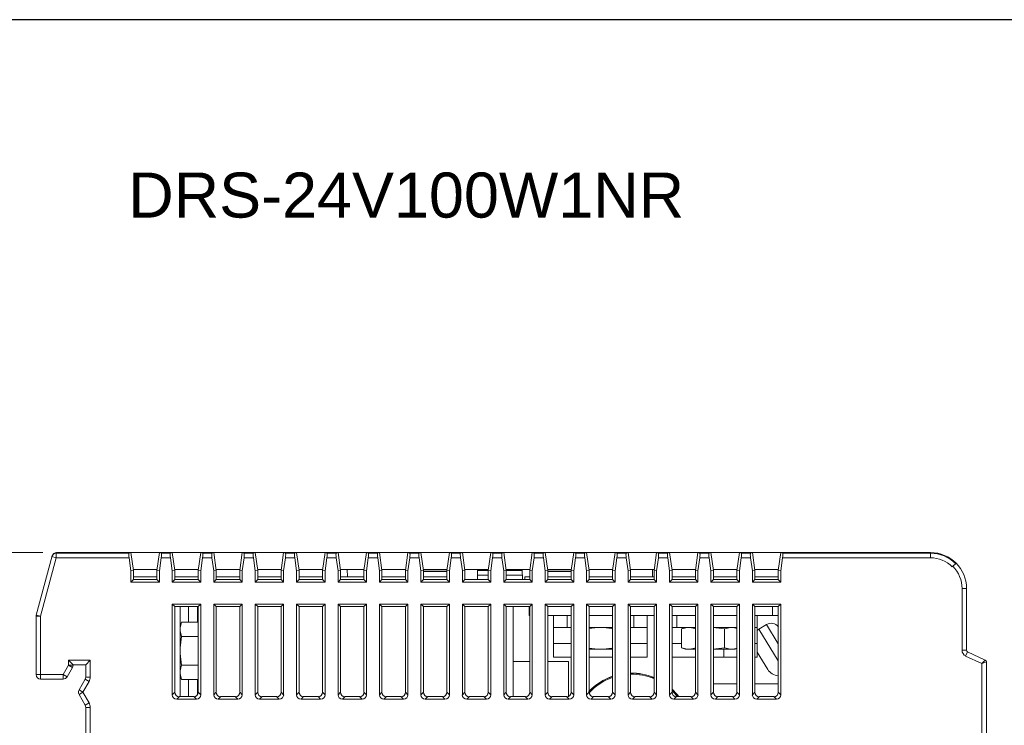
# Model space of a CAD drawing. Header units: millimetres. Extents: x 0 to 297, y 0 to 182.
# Tile 3 of 5: x 101 to 210, y 103 to 182. Entities that reach past the tile are written whole.
import ezdxf

# ---------------------------------------------------------------- set-up
doc = ezdxf.new("R2010")
doc.units = ezdxf.units.MM
doc.layers.add('Dimension', color=2, linetype='Continuous', lineweight=9)
doc.layers.add('line', color=3, linetype='Continuous', lineweight=15)
doc.styles.add('arial', font='arial.ttf', dxfattribs={"height": 5})
doc.styles.add('ROMANS', font='romans.shx', dxfattribs={"width": 1.13})
doc.dimstyles.new('yutana', dxfattribs={"dimscale": 1.5, "dimtxt": 2, "dimasz": 1.5, "dimexe": 1, "dimexo": 1, "dimgap": 1, "dimtad": 1, "dimdec": 1, "dimzin": 0, "dimdsep": 46, "dimtxsty": 'ROMANS', "dimcen": 0, "dimadec": 0, "dimazin": 0, "dimtp": 0.01, "dimtm": 0.01, "dimtfac": 1, "dimtdec": 1, "dimtmove": 0, "dimatfit": 3, "dimfxl": 1, "dimtolj": 1, "dimtzin": 0, "dimlwd": 0, "dimlwe": 0, "dimarcsym": 0})

# ---------------------------------------------------------------- blocks, each defined once
blk = doc.blocks.new('*D7')
at = {"layer": 'Defpoints', "color": 0, "transparency": 16777216}
for p in [(91.93, 122.46), (104.91, 122.46), (108.65, 47.46)]:
    blk.add_point(p, dxfattribs=at)
at = {"layer": 'Dimension', "color": 0, "lineweight": 0, "transparency": 16777216}
for p, q in [((103.41, 122.46), (90.43, 122.46)), ((91.93, 49.71), (91.93, 120.21)), ((107.15, 47.46), (90.43, 47.46))]:
    blk.add_line(p, q, dxfattribs=at)
at = {"layer": 'Dimension', "color": 0, "transparency": 16777216}
for points in [[(91.55, 120.21), (92.3, 120.21), (91.93, 122.46)], [(91.55, 49.71), (92.3, 49.71), (91.93, 47.46)]]:
    blk.add_solid(points, dxfattribs=at)
at = {"layer": 'Dimension', "color": 0, "transparency": 16777216, "insert": (88.93, 84.96), "char_height": 3, "attachment_point": 5, "rotation": 90, "style": 'ROMANS'}
blk.add_mtext('\\A1;75.0', dxfattribs=at)
blk = doc.blocks.new('*D8')
at = {"layer": 'Defpoints', "color": 0, "transparency": 16777216}
for p in [(104.91, 122.46), (83.25, 43.86), (104.85, 43.86)]:
    blk.add_point(p, dxfattribs=at)
at = {"layer": 'Dimension', "color": 0, "lineweight": 0, "transparency": 16777216}
for p, q in [((103.41, 122.46), (81.75, 122.46)), ((83.25, 120.21), (83.25, 46.11)), ((103.35, 43.86), (81.75, 43.86))]:
    blk.add_line(p, q, dxfattribs=at)
at = {"layer": 'Dimension', "color": 0, "transparency": 16777216}
for points in [[(82.87, 120.21), (83.62, 120.21), (83.25, 122.46)], [(82.87, 46.11), (83.62, 46.11), (83.25, 43.86)]]:
    blk.add_solid(points, dxfattribs=at)
at = {"layer": 'Dimension', "color": 0, "transparency": 16777216, "insert": (80.25, 83.16), "char_height": 3, "attachment_point": 5, "rotation": 90, "style": 'ROMANS'}
blk.add_mtext('\\A1;78.6', dxfattribs=at)

msp = doc.modelspace()

# ---------------------------------------------------------------- linework, layer by layer
msp.add_lwpolyline([(0, 0), (297, 0), (297, 181.62), (0, 181.62)], close=True)
at = {"layer": 'line', "color": 7, "linetype": 'Continuous'}
for p, q in [((104.89, 122.38), (104.91, 122.46)), ((104.91, 122.46), (201.95, 122.46)), ((113.17, 122.46), (112.96, 122.38)), ((113.45, 120.46), (113.17, 122.46)), ((116.05, 120.46), (116.33, 122.46)), ((116.54, 122.38), (116.33, 122.46)), ((117.77, 122.46), (117.56, 122.38)), ((118.05, 120.46), (117.77, 122.46)), ((120.65, 120.46), (120.93, 122.46)), ((121.14, 122.38), (120.93, 122.46)), ((122.37, 122.46), (122.16, 122.38)), ((122.65, 120.46), (122.37, 122.46)), ((125.25, 120.46), (125.53, 122.46)), ((125.74, 122.38), (125.53, 122.46)), ((126.97, 122.46), (126.76, 122.38)), ((127.25, 120.46), (126.97, 122.46)), ((129.85, 120.46), (130.13, 122.46)), ((130.34, 122.38), (130.13, 122.46)), ((131.57, 122.46), (131.36, 122.38)), ((131.85, 120.46), (131.57, 122.46)), ((134.45, 120.46), (134.73, 122.46)), ((134.94, 122.38), (134.73, 122.46)), ((136.17, 122.46), (135.96, 122.38)), ((136.45, 120.46), (136.17, 122.46)), ((139.05, 120.46), (139.33, 122.46)), ((139.54, 122.38), (139.33, 122.46)), ((140.77, 122.46), (140.56, 122.38)), ((141.05, 120.46), (140.77, 122.46)), ((143.65, 120.46), (143.93, 122.46)), ((144.14, 122.38), (143.93, 122.46)), ((145.37, 122.46), (145.16, 122.38)), ((145.65, 120.46), (145.37, 122.46)), ((148.25, 120.46), (148.53, 122.46)), ((148.74, 122.38), (148.53, 122.46)), ((149.97, 122.46), (149.76, 122.38)), ((150.25, 120.46), (149.97, 122.46)), ((152.85, 120.46), (153.13, 122.46)), ((153.34, 122.38), (153.13, 122.46)), ((154.57, 122.46), (154.36, 122.38)), ((154.85, 120.46), (154.57, 122.46)), ((157.45, 120.46), (157.73, 122.46)), ((157.94, 122.38), (157.73, 122.46)), ((159.17, 122.46), (158.96, 122.38)), ((159.45, 120.46), (159.17, 122.46)), ((162.05, 120.46), (162.33, 122.46)), ((162.54, 122.38), (162.33, 122.46)), ((163.77, 122.46), (163.56, 122.38)), ((164.05, 120.46), (163.77, 122.46)), ((166.65, 120.46), (166.93, 122.46)), ((167.14, 122.38), (166.93, 122.46)), ((168.37, 122.46), (168.16, 122.38)), ((168.65, 120.46), (168.37, 122.46)), ((171.25, 120.46), (171.53, 122.46)), ((171.74, 122.38), (171.53, 122.46)), ((172.97, 122.46), (172.76, 122.38)), ((173.25, 120.46), (172.97, 122.46)), ((175.85, 120.46), (176.13, 122.46)), ((176.34, 122.38), (176.13, 122.46)), ((177.57, 122.46), (177.36, 122.38)), ((177.85, 120.46), (177.57, 122.46)), ((180.45, 120.46), (180.73, 122.46)), ((180.94, 122.38), (180.73, 122.46)), ((182.17, 122.46), (181.96, 122.38)), ((182.45, 120.46), (182.17, 122.46)), ((185.05, 120.46), (185.33, 122.46)), ((185.54, 122.38), (185.33, 122.46)), ((201.95, 121.88), (201.95, 122.46)), ((102.67, 115.52), (104.43, 122.08)), ((104.89, 121.88), (103.15, 115.39)), ((104.89, 121.88), (104.41, 122.01)), ((104.89, 121.88), (104.89, 122.38)), ((112.96, 122.38), (104.89, 122.38)), ((112.97, 121.88), (104.89, 121.88)), ((112.97, 121.88), (113.17, 120.44)), ((116.53, 121.88), (116.33, 120.44)), ((117.57, 121.88), (116.53, 121.88)), ((117.56, 122.38), (116.54, 122.38)), ((117.57, 121.88), (117.77, 120.44)), ((121.13, 121.88), (120.93, 120.44)), ((122.17, 121.88), (121.13, 121.88)), ((122.16, 122.38), (121.14, 122.38)), ((122.17, 121.88), (122.37, 120.44)), ((125.73, 121.88), (125.53, 120.44)), ((126.77, 121.88), (125.73, 121.88)), ((126.76, 122.38), (125.74, 122.38)), ((126.77, 121.88), (126.97, 120.44)), ((130.33, 121.88), (130.13, 120.44)), ((131.37, 121.88), (130.33, 121.88)), ((131.36, 122.38), (130.34, 122.38)), ((131.37, 121.88), (131.57, 120.44)), ((134.93, 121.88), (134.73, 120.44)), ((135.97, 121.88), (134.93, 121.88)), ((135.96, 122.38), (134.94, 122.38)), ((135.97, 121.88), (136.17, 120.44)), ((139.53, 121.88), (139.33, 120.44)), ((140.57, 121.88), (139.53, 121.88)), ((140.56, 122.38), (139.54, 122.38)), ((140.57, 121.88), (140.77, 120.44)), ((144.13, 121.88), (143.93, 120.44)), ((145.17, 121.88), (144.13, 121.88)), ((145.16, 122.38), (144.14, 122.38)), ((145.17, 121.88), (145.37, 120.44)), ((148.73, 121.88), (148.53, 120.44)), ((149.77, 121.88), (148.73, 121.88)), ((149.76, 122.38), (148.74, 122.38)), ((149.77, 121.88), (149.97, 120.44)), ((153.33, 121.88), (153.13, 120.44)), ((154.37, 121.88), (153.33, 121.88)), ((154.36, 122.38), (153.34, 122.38)), ((154.37, 121.88), (154.57, 120.44)), ((157.93, 121.88), (157.73, 120.44)), ((158.97, 121.88), (157.93, 121.88)), ((158.96, 122.38), (157.94, 122.38)), ((158.97, 121.88), (159.17, 120.44)), ((162.53, 121.88), (162.33, 120.44)), ((163.57, 121.88), (162.53, 121.88)), ((163.56, 122.38), (162.54, 122.38)), ((163.57, 121.88), (163.77, 120.44)), ((167.13, 121.88), (166.93, 120.44)), ((168.17, 121.88), (167.13, 121.88)), ((168.16, 122.38), (167.14, 122.38)), ((168.17, 121.88), (168.37, 120.44)), ((171.73, 121.88), (171.53, 120.44)), ((172.77, 121.88), (171.73, 121.88)), ((172.76, 122.38), (171.74, 122.38)), ((172.77, 121.88), (172.97, 120.44)), ((176.33, 121.88), (176.13, 120.44)), ((177.37, 121.88), (176.33, 121.88)), ((177.36, 122.38), (176.34, 122.38)), ((177.37, 121.88), (177.57, 120.44)), ((180.93, 121.88), (180.73, 120.44)), ((181.97, 121.88), (180.93, 121.88)), ((181.96, 122.38), (180.94, 122.38)), ((181.97, 121.88), (182.17, 120.44)), ((185.53, 121.88), (185.33, 120.44)), ((201.95, 121.88), (185.53, 121.88)), ((201.95, 122.38), (185.54, 122.38)), ((113.17, 120.44), (113.45, 120.46)), ((113.17, 120.44), (113.17, 119.17)), ((113.43, 120.58), (116.07, 120.58)), ((113.45, 120.46), (113.45, 119.46)), ((116.05, 120.46), (116.05, 119.46)), ((116.05, 120.46), (116.33, 120.44)), ((116.33, 120.44), (116.33, 119.17)), ((117.77, 120.44), (118.05, 120.46)), ((117.77, 120.44), (117.77, 119.17)), ((118.03, 120.58), (120.67, 120.58)), ((118.05, 120.46), (118.05, 119.46)), ((120.65, 120.46), (120.65, 119.46)), ((120.65, 120.46), (120.93, 120.44)), ((120.93, 120.44), (120.93, 119.17)), ((122.37, 120.44), (122.65, 120.46)), ((122.37, 120.44), (122.37, 119.17)), ((122.63, 120.58), (125.27, 120.58)), ((122.65, 120.46), (122.65, 119.46)), ((125.25, 120.46), (125.25, 119.46)), ((125.25, 120.46), (125.53, 120.44)), ((125.53, 120.44), (125.53, 119.17)), ((126.97, 120.44), (127.25, 120.46)), ((126.97, 120.44), (126.97, 119.17)), ((127.23, 120.58), (129.87, 120.58)), ((127.25, 120.46), (127.25, 119.46)), ((129.85, 120.46), (129.85, 119.46)), ((129.85, 120.46), (130.13, 120.44)), ((130.13, 120.44), (130.13, 119.17)), ((131.57, 120.44), (131.85, 120.46)), ((131.57, 120.44), (131.57, 119.17)), ((131.83, 120.58), (134.47, 120.58)), ((131.85, 120.46), (131.85, 119.46)), ((134.45, 120.46), (134.45, 119.46)), ((134.45, 120.46), (134.73, 120.44)), ((134.73, 120.44), (134.73, 119.17)), ((136.17, 120.44), (136.45, 120.46)), ((136.17, 120.44), (136.17, 119.17)), ((136.43, 120.58), (139.07, 120.58)), ((136.45, 120.46), (136.45, 119.46)), ((137.21, 119.76), (137.2, 120.58)), ((139.05, 120.46), (139.05, 119.46)), ((139.05, 120.46), (139.33, 120.44)), ((139.33, 120.44), (139.33, 119.17)), ((140.77, 120.44), (141.05, 120.46)), ((140.77, 120.44), (140.77, 119.17)), ((141.03, 120.58), (143.67, 120.58)), ((141.05, 120.46), (141.05, 119.46)), ((143.65, 120.46), (143.65, 119.46)), ((143.65, 120.46), (143.93, 120.44)), ((143.93, 120.44), (143.93, 119.17)), ((145.37, 120.44), (145.65, 120.46)), ((145.37, 120.44), (145.37, 119.17)), ((145.63, 120.58), (148.27, 120.58)), ((145.65, 120.46), (145.65, 119.46)), ((145.65, 120.4), (148.25, 120.4)), ((148.25, 120.36), (145.65, 120.36)), ((148.25, 120.46), (148.25, 119.46)), ((148.25, 120.46), (148.53, 120.44)), ((148.53, 120.44), (148.53, 119.17)), ((149.97, 120.44), (150.25, 120.46)), ((149.97, 120.44), (149.97, 119.17)), ((150.23, 120.58), (152.87, 120.58)), ((150.25, 120.46), (150.25, 119.46)), ((151.65, 119.46), (151.67, 120.58)), ((152.85, 120.5), (151.67, 120.5)), ((151.67, 120.46), (152.85, 120.46)), ((152.85, 120.46), (152.85, 119.46)), ((152.85, 120.46), (153.13, 120.44)), ((153.13, 120.44), (153.13, 119.17)), ((154.57, 120.44), (154.85, 120.46)), ((154.57, 120.44), (154.57, 119.17)), ((154.83, 120.58), (157.47, 120.58)), ((156.63, 120.5), (154.85, 120.5)), ((154.85, 120.46), (154.85, 119.46)), ((154.85, 120.46), (156.63, 120.46)), ((156.65, 119.46), (156.63, 120.58)), ((157.45, 120.46), (157.45, 119.46)), ((157.45, 120.46), (157.73, 120.44)), ((157.73, 120.44), (157.73, 119.17)), ((159.17, 120.44), (159.45, 120.46)), ((159.17, 120.44), (159.17, 119.17)), ((159.43, 120.58), (162.07, 120.58)), ((159.45, 120.46), (159.45, 119.46)), ((159.45, 120.4), (162.05, 120.4)), ((162.05, 120.36), (159.45, 120.36)), ((162.05, 120.46), (162.05, 119.46)), ((162.05, 120.46), (162.33, 120.44)), ((162.33, 120.44), (162.33, 119.17)), ((163.77, 120.44), (164.05, 120.46)), ((163.77, 120.44), (163.77, 119.17)), ((164.03, 120.58), (166.67, 120.58)), ((164.05, 120.46), (164.05, 119.46)), ((166.65, 120.46), (166.65, 119.46)), ((166.65, 120.46), (166.93, 120.44)), ((166.93, 120.44), (166.93, 119.17)), ((168.37, 120.44), (168.65, 120.46)), ((168.37, 120.44), (168.37, 119.17)), ((168.63, 120.58), (171.27, 120.58)), ((168.65, 120.46), (168.65, 119.46)), ((171.09, 119.76), (171.1, 120.58)), ((171.25, 120.46), (171.25, 119.46)), ((171.25, 120.46), (171.53, 120.44)), ((171.53, 120.44), (171.53, 119.17)), ((172.97, 120.44), (173.25, 120.46)), ((172.97, 120.44), (172.97, 119.17)), ((173.23, 120.58), (175.87, 120.58)), ((173.25, 120.46), (173.25, 119.46)), ((175.85, 120.46), (175.85, 119.46)), ((175.85, 120.46), (176.13, 120.44)), ((176.13, 120.44), (176.13, 119.17)), ((177.57, 120.44), (177.85, 120.46)), ((177.57, 120.44), (177.57, 119.17)), ((177.83, 120.58), (180.47, 120.58)), ((177.85, 120.46), (177.85, 119.46)), ((180.45, 120.46), (180.45, 119.46)), ((180.45, 120.46), (180.73, 120.44)), ((180.73, 120.44), (180.73, 119.17)), ((182.17, 120.44), (182.45, 120.46)), ((182.17, 120.44), (182.17, 119.17)), ((182.43, 120.58), (185.07, 120.58)), ((182.45, 120.46), (182.45, 119.46)), ((185.05, 120.46), (185.05, 119.46)), ((185.05, 120.46), (185.33, 120.44)), ((185.33, 120.44), (185.33, 119.17)), ((204.37, 120.87), (204.78, 121.28)), ((113.17, 119.17), (113.45, 119.46)), ((116.33, 119.17), (113.17, 119.17)), ((116.05, 119.76), (113.45, 119.76)), ((116.05, 119.46), (113.45, 119.46)), ((116.33, 119.17), (116.05, 119.46)), ((117.77, 119.17), (118.05, 119.46)), ((120.93, 119.17), (117.77, 119.17)), ((120.65, 119.76), (118.05, 119.76)), ((120.65, 119.46), (118.05, 119.46)), ((120.93, 119.17), (120.65, 119.46)), ((122.37, 119.17), (122.65, 119.46)), ((125.53, 119.17), (122.37, 119.17)), ((125.25, 119.76), (122.65, 119.76)), ((125.25, 119.46), (122.65, 119.46)), ((125.53, 119.17), (125.25, 119.46)), ((126.97, 119.17), (127.25, 119.46)), ((130.13, 119.17), (126.97, 119.17)), ((129.85, 119.76), (127.25, 119.76)), ((129.85, 119.46), (127.25, 119.46)), ((130.13, 119.17), (129.85, 119.46)), ((131.57, 119.17), (131.85, 119.46)), ((134.73, 119.17), (131.57, 119.17)), ((134.45, 119.76), (131.85, 119.76)), ((134.45, 119.46), (131.85, 119.46)), ((134.73, 119.17), (134.45, 119.46)), ((136.17, 119.17), (136.45, 119.46)), ((139.33, 119.17), (136.17, 119.17)), ((139.05, 119.76), (136.45, 119.76)), ((139.05, 119.46), (136.45, 119.46)), ((139.33, 119.17), (139.05, 119.46)), ((140.77, 119.17), (141.05, 119.46)), ((143.93, 119.17), (140.77, 119.17)), ((143.65, 119.76), (141.05, 119.76)), ((143.65, 119.46), (141.05, 119.46)), ((143.93, 119.17), (143.65, 119.46)), ((145.37, 119.17), (145.65, 119.46)), ((148.53, 119.17), (145.37, 119.17)), ((148.25, 119.76), (145.65, 119.76)), ((148.25, 119.46), (145.65, 119.46)), ((148.53, 119.17), (148.25, 119.46)), ((149.97, 119.17), (150.25, 119.46)), ((153.13, 119.17), (149.97, 119.17)), ((152.85, 119.46), (150.25, 119.46)), ((151.66, 119.96), (152.85, 119.96)), ((153.13, 119.17), (152.85, 119.46)), ((154.57, 119.17), (154.85, 119.46)), ((157.73, 119.17), (154.57, 119.17)), ((154.85, 119.96), (156.64, 119.96)), ((157.45, 119.46), (154.85, 119.46)), ((156.9, 119.76), (156.9, 119.46)), ((157.45, 119.76), (156.9, 119.76)), ((157.73, 119.17), (157.45, 119.46)), ((159.17, 119.17), (159.45, 119.46)), ((162.33, 119.17), (159.17, 119.17)), ((162.05, 119.76), (159.45, 119.76)), ((162.05, 119.46), (159.45, 119.46)), ((162.33, 119.17), (162.05, 119.46)), ((163.77, 119.17), (164.05, 119.46)), ((166.93, 119.17), (163.77, 119.17)), ((166.65, 119.76), (164.05, 119.76)), ((166.65, 119.46), (164.05, 119.46)), ((166.93, 119.17), (166.65, 119.46)), ((168.37, 119.17), (168.65, 119.46)), ((171.53, 119.17), (168.37, 119.17)), ((171.25, 119.76), (168.65, 119.76)), ((171.25, 119.46), (168.65, 119.46)), ((171.53, 119.17), (171.25, 119.46)), ((172.97, 119.17), (173.25, 119.46)), ((176.13, 119.17), (172.97, 119.17)), ((175.85, 119.76), (173.25, 119.76)), ((175.85, 119.46), (173.25, 119.46)), ((176.13, 119.17), (175.85, 119.46)), ((177.57, 119.17), (177.85, 119.46)), ((180.73, 119.17), (177.57, 119.17)), ((180.45, 119.76), (177.85, 119.76)), ((180.45, 119.46), (177.85, 119.46)), ((180.73, 119.17), (180.45, 119.46)), ((182.17, 119.17), (182.45, 119.46)), ((185.33, 119.17), (182.17, 119.17)), ((185.05, 119.76), (182.45, 119.76)), ((185.05, 119.46), (182.45, 119.46)), ((185.33, 119.17), (185.05, 119.46)), ((205.45, 118.46), (205.95, 118.46)), ((205.45, 111.61), (205.45, 118.46)), ((205.95, 111.61), (205.95, 118.46)), ((117.77, 116.74), (117.77, 106.67)), ((117.77, 116.74), (118.05, 116.46)), ((117.77, 116.74), (120.93, 116.74)), ((118.05, 116.46), (118.05, 106.95)), ((118.05, 116.46), (120.65, 116.46)), ((118.65, 116.46), (118.65, 106.46)), ((119.55, 116.46), (119.55, 114.73)), ((120.55, 116.46), (120.55, 114.73)), ((120.93, 116.74), (120.65, 116.46)), ((120.65, 116.46), (120.65, 106.95)), ((120.93, 116.74), (120.93, 106.67)), ((122.37, 116.74), (122.37, 106.67)), ((122.37, 116.74), (122.65, 116.46)), ((122.37, 116.74), (125.53, 116.74)), ((122.65, 116.46), (122.65, 106.95)), ((122.65, 116.46), (125.25, 116.46)), ((125.53, 116.74), (125.25, 116.46)), ((125.25, 116.46), (125.25, 106.95)), ((125.53, 116.74), (125.53, 106.67)), ((126.97, 116.74), (126.97, 106.67)), ((126.97, 116.74), (127.25, 116.46)), ((126.97, 116.74), (130.13, 116.74)), ((127.25, 116.46), (127.25, 106.95)), ((127.25, 116.46), (129.85, 116.46)), ((130.13, 116.74), (129.85, 116.46)), ((129.85, 116.46), (129.85, 106.95)), ((130.13, 116.74), (130.13, 106.67)), ((131.57, 116.74), (131.57, 106.67)), ((131.57, 116.74), (131.85, 116.46)), ((131.57, 116.74), (134.73, 116.74)), ((131.85, 116.46), (131.85, 106.95)), ((131.85, 116.46), (134.45, 116.46)), ((134.73, 116.74), (134.45, 116.46)), ((134.45, 116.46), (134.45, 106.95)), ((134.73, 116.74), (134.73, 106.67)), ((136.17, 116.74), (136.17, 106.67)), ((136.17, 116.74), (136.45, 116.46)), ((136.17, 116.74), (139.33, 116.74)), ((136.45, 116.46), (136.45, 106.95)), ((136.45, 116.46), (139.05, 116.46)), ((139.33, 116.74), (139.05, 116.46)), ((139.05, 116.46), (139.05, 106.95)), ((139.33, 116.74), (139.33, 106.67)), ((140.77, 116.74), (140.77, 106.67)), ((140.77, 116.74), (141.05, 116.46)), ((140.77, 116.74), (143.93, 116.74)), ((141.05, 116.46), (141.05, 106.95)), ((141.05, 116.46), (143.65, 116.46)), ((143.93, 116.74), (143.65, 116.46)), ((143.65, 116.46), (143.65, 106.95)), ((143.93, 116.74), (143.93, 106.67)), ((145.37, 116.74), (145.37, 106.67)), ((145.37, 116.74), (145.65, 116.46)), ((145.37, 116.74), (148.53, 116.74)), ((145.65, 116.46), (145.65, 106.95)), ((145.65, 116.46), (148.25, 116.46)), ((148.53, 116.74), (148.25, 116.46)), ((148.25, 116.46), (148.25, 106.95)), ((148.53, 116.74), (148.53, 106.67)), ((149.97, 116.74), (149.97, 106.67)), ((149.97, 116.74), (150.25, 116.46)), ((149.97, 116.74), (153.13, 116.74)), ((150.25, 116.46), (150.25, 106.95)), ((150.25, 116.46), (152.85, 116.46)), ((153.13, 116.74), (152.85, 116.46)), ((152.85, 116.46), (152.85, 106.95)), ((153.13, 116.74), (153.13, 106.67)), ((154.57, 116.74), (154.57, 106.67)), ((154.57, 116.74), (154.85, 116.46)), ((154.57, 116.74), (157.73, 116.74)), ((154.85, 116.46), (154.85, 106.95)), ((154.85, 116.46), (157.45, 116.46)), ((155.6, 106.46), (155.6, 116.46)), ((157.4, 115.46), (157.4, 116.46)), ((157.73, 116.74), (157.45, 116.46)), ((157.45, 116.46), (157.45, 106.95)), ((157.73, 116.74), (157.73, 106.67)), ((159.17, 116.74), (159.17, 106.67)), ((159.17, 116.74), (159.45, 116.46)), ((159.17, 116.74), (162.33, 116.74)), ((159.45, 116.46), (159.45, 106.95)), ((159.45, 116.46), (162.05, 116.46)), ((162.33, 116.74), (162.05, 116.46)), ((162.05, 116.46), (162.05, 106.95)), ((162.33, 116.74), (162.33, 106.67)), ((163.77, 116.74), (163.77, 106.67)), ((163.77, 116.74), (164.05, 116.46)), ((163.77, 116.74), (166.93, 116.74)), ((164.05, 116.46), (164.05, 106.95)), ((164.05, 116.46), (166.65, 116.46)), ((166.93, 116.74), (166.65, 116.46)), ((166.65, 116.46), (166.65, 106.95)), ((166.93, 116.74), (166.93, 106.67)), ((168.37, 116.74), (168.37, 106.67)), ((168.37, 116.74), (171.53, 116.74)), ((168.37, 116.74), (168.65, 116.46)), ((168.65, 116.46), (168.65, 106.95)), ((168.65, 116.46), (171.25, 116.46)), ((171.53, 116.74), (171.25, 116.46)), ((171.25, 116.46), (171.25, 106.95)), ((171.53, 116.74), (171.53, 106.67)), ((172.97, 116.74), (172.97, 106.67)), ((172.97, 116.74), (176.13, 116.74)), ((172.97, 116.74), (173.25, 116.46)), ((173.25, 116.46), (173.25, 106.95)), ((173.25, 116.46), (175.85, 116.46)), ((176.13, 116.74), (175.85, 116.46)), ((175.85, 116.46), (175.85, 106.95)), ((176.13, 116.74), (176.13, 106.67)), ((177.57, 116.74), (177.57, 106.67)), ((177.57, 116.74), (180.73, 116.74)), ((177.57, 116.74), (177.85, 116.46)), ((177.85, 116.46), (177.85, 106.95)), ((177.85, 116.46), (180.45, 116.46)), ((180.73, 116.74), (180.45, 116.46)), ((180.45, 116.46), (180.45, 106.95)), ((180.73, 116.74), (180.73, 106.67)), ((182.17, 116.74), (182.17, 106.67)), ((182.17, 116.74), (185.33, 116.74)), ((182.17, 116.74), (182.45, 116.46)), ((182.45, 116.46), (182.45, 106.95)), ((182.45, 116.46), (185.05, 116.46)), ((184.4, 115.46), (184.4, 116.46)), ((185.33, 116.74), (185.05, 116.46)), ((185.05, 116.46), (185.05, 106.95)), ((185.33, 116.74), (185.33, 106.67)), ((102.65, 115.39), (102.67, 115.52)), ((102.65, 115.39), (102.65, 108.91)), ((103.15, 115.39), (102.65, 115.39)), ((103.15, 115.39), (102.67, 115.52)), ((103.15, 115.39), (103.15, 108.41)), ((157.45, 115.46), (157.4, 115.46)), ((162.05, 115.46), (159.45, 115.46)), ((160.1, 110.86), (160.1, 115.46)), ((161.6, 114.14), (161.6, 115.46)), ((166.65, 115.46), (164.05, 115.46)), ((171.25, 115.46), (168.65, 115.46)), ((169, 114.14), (169, 115.46)), ((170.5, 110.86), (170.5, 115.46)), ((175.85, 115.46), (173.25, 115.46)), ((173.8, 114.14), (173.8, 115.46)), ((180.45, 115.46), (177.85, 115.46)), ((185.05, 115.46), (182.45, 115.46)), ((182.7, 110.86), (182.7, 115.46)), ((118.8, 114.73), (118.65, 114.31)), ((118.8, 114.73), (120.65, 114.73)), ((162.05, 114.14), (160.1, 114.14)), ((166.65, 114.14), (164.05, 114.14)), ((170.5, 114.14), (168.65, 114.14)), ((175.85, 114.14), (173.25, 114.14)), ((174.32, 113.98), (174.75, 114.14)), ((174.32, 113.98), (174.32, 111.89)), ((180.45, 114.14), (177.85, 114.14)), ((179.09, 113.98), (179.09, 111.89)), ((180.45, 114.06), (180.25, 114.14)), ((182.7, 114.14), (182.45, 114.14)), ((183.74, 114.46), (182.89, 113.94)), ((183.74, 114.46), (182.89, 113.94)), ((185.05, 110.43), (182.89, 113.94)), ((183.74, 114.46), (185.05, 112.34)), ((118.8, 113.14), (120.65, 113.14)), ((162.05, 112.36), (160.1, 112.36)), ((164.05, 111.74), (166.65, 111.74)), ((170.5, 112.36), (168.65, 112.36)), ((174.32, 112.36), (173.25, 112.36)), ((174.75, 111.74), (174.32, 111.89)), ((174.75, 111.74), (175.85, 111.74)), ((177.85, 111.74), (180.25, 111.74)), ((179, 111.74), (179, 110.86)), ((180.25, 111.74), (180.45, 111.81)), ((182.7, 112.36), (182.45, 112.36)), ((205.45, 111.61), (205.95, 111.61)), ((106.25, 109.94), (106.25, 110.51)), ((106.75, 110.01), (106.25, 110.51)), ((106.25, 110.51), (108.65, 110.51)), ((108.15, 110.01), (108.65, 110.51)), ((108.65, 108.64), (108.65, 110.51)), ((162.05, 110.86), (160.1, 110.86)), ((166.65, 110.86), (164.05, 110.86)), ((164.05, 110.86), (166.65, 110.86)), ((170.5, 110.86), (168.65, 110.86)), ((175.85, 110.86), (173.25, 110.86)), ((180.45, 110.86), (177.85, 110.86)), ((177.85, 110.86), (179, 110.86)), ((182.7, 110.86), (182.45, 110.86)), ((183.87, 109.49), (182.7, 111.39)), ((205.85, 110.97), (206.07, 111.43)), ((207.65, 110.14), (205.85, 110.97)), ((208.03, 110.51), (206.07, 111.43)), ((208.03, 110.51), (207.65, 110.14)), ((105.65, 108.91), (106.25, 109.94)), ((106.09, 108.66), (106.68, 109.69)), ((106.25, 109.94), (106.68, 109.69)), ((106.25, 109.94), (106.75, 109.94)), ((106.75, 109.94), (106.75, 110.01)), ((106.75, 110.01), (108.15, 110.01)), ((108.15, 108.64), (108.15, 110.01)), ((118.8, 109.97), (120.65, 109.97)), ((155.6, 110.36), (157.45, 110.36)), ((159.45, 110.36), (161.75, 110.36)), ((161.75, 110.36), (161.75, 106.49)), ((207.65, 110.14), (208.15, 110.33)), ((207.65, 59.77), (207.65, 110.14)), ((208.15, 59.58), (208.15, 110.33)), ((102.65, 108.91), (105.65, 108.91)), ((103.15, 108.41), (105.65, 108.41)), ((105.65, 108.91), (105.65, 108.41)), ((105.65, 108.91), (106.09, 108.66)), ((107.41, 107.2), (108.09, 108.39)), ((108.09, 108.39), (108.52, 108.15)), ((108.15, 108.64), (108.65, 108.64)), ((118.8, 108.38), (118.65, 108.81)), ((118.8, 108.38), (120.65, 108.38)), ((119.55, 108.38), (119.55, 106.46)), ((120.55, 108.38), (120.55, 106.67)), ((208.15, 108.66), (208.18, 108.66)), ((208.18, 108.66), (208.18, 106.73)), ((107.41, 107.2), (107.85, 106.96)), ((107.85, 106.96), (108.52, 108.15)), ((180.45, 107.9), (177.85, 107.9)), ((185.05, 107.9), (182.45, 107.9)), ((208.15, 107.84), (208.18, 107.84)), ((208.15, 107.55), (208.18, 107.55)), ((107.41, 106.71), (107.85, 106.96)), ((108.09, 105.52), (107.41, 106.71)), ((108.52, 105.77), (107.85, 106.96)), ((117.77, 106.67), (118.05, 106.95)), ((118.26, 106.17), (118.55, 106.46)), ((120.44, 106.17), (118.26, 106.17)), ((120.15, 106.46), (118.55, 106.46)), ((120.15, 106.46), (120.44, 106.17)), ((120.65, 106.95), (120.93, 106.67)), ((122.37, 106.67), (122.65, 106.95)), ((122.86, 106.17), (123.15, 106.46)), ((125.04, 106.17), (122.86, 106.17)), ((124.75, 106.46), (123.15, 106.46)), ((124.75, 106.46), (125.04, 106.17)), ((125.25, 106.95), (125.53, 106.67)), ((126.97, 106.67), (127.25, 106.95)), ((127.46, 106.17), (127.75, 106.46)), ((129.64, 106.17), (127.46, 106.17)), ((129.35, 106.46), (127.75, 106.46)), ((129.35, 106.46), (129.64, 106.17)), ((129.85, 106.95), (130.13, 106.67)), ((131.57, 106.67), (131.85, 106.95)), ((132.06, 106.17), (132.35, 106.46)), ((134.24, 106.17), (132.06, 106.17)), ((133.95, 106.46), (132.35, 106.46)), ((133.95, 106.46), (134.24, 106.17)), ((134.45, 106.95), (134.73, 106.67)), ((136.17, 106.67), (136.45, 106.95)), ((136.66, 106.17), (136.95, 106.46)), ((138.84, 106.17), (136.66, 106.17)), ((138.55, 106.46), (136.95, 106.46)), ((138.55, 106.46), (138.84, 106.17)), ((139.05, 106.95), (139.33, 106.67)), ((140.77, 106.67), (141.05, 106.95)), ((141.26, 106.17), (141.55, 106.46)), ((143.44, 106.17), (141.26, 106.17)), ((143.15, 106.46), (141.55, 106.46)), ((143.15, 106.46), (143.44, 106.17)), ((143.65, 106.95), (143.93, 106.67)), ((145.37, 106.67), (145.65, 106.95)), ((145.86, 106.17), (146.15, 106.46)), ((148.04, 106.17), (145.86, 106.17)), ((147.75, 106.46), (146.15, 106.46)), ((147.75, 106.46), (148.04, 106.17)), ((148.25, 106.95), (148.53, 106.67)), ((149.97, 106.67), (150.25, 106.95)), ((150.46, 106.17), (150.75, 106.46)), ((152.64, 106.17), (150.46, 106.17)), ((152.35, 106.46), (150.75, 106.46)), ((152.35, 106.46), (152.64, 106.17)), ((152.85, 106.95), (153.13, 106.67)), ((154.57, 106.67), (154.85, 106.95)), ((155.06, 106.17), (155.35, 106.46)), ((157.24, 106.17), (155.06, 106.17)), ((156.95, 106.46), (155.35, 106.46)), ((156.95, 106.46), (157.24, 106.17)), ((157.45, 106.95), (157.73, 106.67)), ((159.17, 106.67), (159.45, 106.95)), ((159.66, 106.17), (159.95, 106.46)), ((161.84, 106.17), (159.66, 106.17)), ((161.55, 106.46), (159.95, 106.46)), ((161.55, 106.46), (161.84, 106.17)), ((162.05, 106.95), (162.33, 106.67)), ((163.77, 106.67), (164.05, 106.95)), ((164.26, 106.17), (164.55, 106.46)), ((166.44, 106.17), (164.26, 106.17)), ((166.15, 106.46), (164.55, 106.46)), ((166.15, 106.46), (166.44, 106.17)), ((166.65, 106.95), (166.93, 106.67)), ((168.37, 106.67), (168.65, 106.95)), ((168.86, 106.17), (169.15, 106.46)), ((171.04, 106.17), (168.86, 106.17)), ((170.75, 106.46), (169.15, 106.46)), ((170.75, 106.46), (171.04, 106.17)), ((171.25, 106.95), (171.53, 106.67)), ((172.97, 106.67), (173.25, 106.95)), ((173.46, 106.17), (173.75, 106.46)), ((175.64, 106.17), (173.46, 106.17)), ((175.35, 106.46), (173.75, 106.46)), ((175.35, 106.46), (175.64, 106.17)), ((175.85, 106.95), (176.13, 106.67)), ((177.57, 106.67), (177.85, 106.95)), ((178.06, 106.17), (178.35, 106.46)), ((180.24, 106.17), (178.06, 106.17)), ((179.95, 106.46), (178.35, 106.46)), ((179.95, 106.46), (180.24, 106.17)), ((180.45, 106.95), (180.73, 106.67)), ((182.17, 106.67), (182.45, 106.95)), ((182.66, 106.17), (182.95, 106.46)), ((184.84, 106.17), (182.66, 106.17)), ((184.55, 106.46), (182.95, 106.46)), ((184.55, 106.46), (184.84, 106.17)), ((185.05, 106.95), (185.33, 106.67)), ((208.15, 106.73), (208.18, 106.73)), ((108.09, 105.52), (108.52, 105.77)), ((108.15, 74.56), (108.15, 105.27)), ((108.15, 105.27), (108.65, 105.27)), ((108.65, 74.06), (108.65, 105.27)), ((208.18, 105.57), (208.15, 105.57)), ((208.15, 105.44), (208.18, 105.44)), ((208.15, 105.19), (208.18, 105.19)), ((208.18, 105.57), (208.18, 104.1)), ((208.15, 104.65), (208.18, 104.65)), ((208.15, 104.44), (208.18, 104.44)), ((208.15, 104.1), (208.18, 104.1))]:
    msp.add_line(p, q, dxfattribs=at)
for points in [[(104.89, 122.38), (104.73, 122.35), (104.58, 122.27), (104.47, 122.15), (104.41, 122.01)], [(118.65, 113.94), (118.66, 114.09), (118.68, 114.25), (118.71, 114.41), (118.75, 114.57), (118.8, 114.73)], [(118.8, 113.14), (118.75, 113.31), (118.71, 113.46), (118.68, 113.62), (118.66, 113.78), (118.65, 113.94)], [(164.05, 114.04), (164.35, 114.08), (164.67, 114.11), (164.99, 114.13), (165.3, 114.14)], [(165.3, 114.14), (165.62, 114.13), (165.93, 114.11), (166.25, 114.08), (166.57, 114.03), (166.65, 114.02)], [(174.32, 113.98), (174.49, 114.03), (174.65, 114.08), (174.8, 114.11), (174.96, 114.13), (175.12, 114.14)], [(175.12, 114.14), (175.28, 114.13), (175.43, 114.11), (175.59, 114.08), (175.75, 114.03), (175.85, 114)], [(177.85, 114.13), (178.13, 114.11), (178.45, 114.08), (178.77, 114.03), (179.09, 113.98)], [(179.09, 113.98), (179.25, 114.03), (179.41, 114.08), (179.57, 114.11), (179.72, 114.13), (179.88, 114.14)], [(179.88, 114.14), (180.04, 114.13), (180.2, 114.11), (180.35, 114.08), (180.45, 114.05)], [(118.65, 111.56), (118.66, 111.87), (118.68, 112.19), (118.71, 112.5), (118.75, 112.82), (118.8, 113.14)], [(118.8, 109.97), (118.75, 110.29), (118.71, 110.61), (118.68, 110.92), (118.66, 111.24), (118.65, 111.56)], [(164.05, 111.83), (164.35, 111.79), (164.67, 111.76), (164.99, 111.74), (165.3, 111.74)], [(165.3, 111.74), (165.62, 111.74), (165.93, 111.76), (166.25, 111.79), (166.57, 111.84), (166.65, 111.85)], [(174.32, 111.89), (174.49, 111.84), (174.65, 111.79), (174.8, 111.76), (174.96, 111.74), (175.12, 111.74)], [(175.12, 111.74), (175.28, 111.74), (175.43, 111.76), (175.59, 111.79), (175.75, 111.84), (175.85, 111.87)], [(177.85, 111.74), (178.13, 111.76), (178.45, 111.79), (178.77, 111.84), (179.09, 111.89)], [(179.09, 111.89), (179.25, 111.84), (179.41, 111.79), (179.57, 111.76), (179.72, 111.74), (179.88, 111.74)], [(179.88, 111.74), (180.04, 111.74), (180.2, 111.76), (180.35, 111.79), (180.45, 111.82)], [(118.65, 109.17), (118.66, 109.33), (118.68, 109.49), (118.71, 109.65), (118.75, 109.81), (118.8, 109.97)], [(118.8, 108.38), (118.75, 108.54), (118.71, 108.7), (118.68, 108.86), (118.66, 109.02), (118.65, 109.17)]]:
    msp.add_lwpolyline(points, dxfattribs=at)
for centre, radius, start, end in [((104.91, 121.96), 0.5, 90, 165), ((201.95, 118.46), 4, 0, 90), ((201.95, 118.46), 3.92, 45, 90), ((201.95, 118.46), 3.42, 45, 90), ((201.95, 118.46), 3.5, 0, 45), ((103.15, 115.39), 0.5, 165, 180), ((183.68, 112.66), 1.5, 121.6436, 130.6885), ((184.27, 113.61), 1, 38.0879, 121.6436), ((206.15, 111.61), 0.7, 180, 245), ((206.15, 111.61), 0.2, 180, 245), ((207.95, 110.33), 0.2, 0, 65), ((106.25, 109.94), 0.5, 330, 0), ((185.15, 110.28), 1.5, 211.6436, 266.3297), ((103.15, 108.91), 0.5, 180, 270), ((105.65, 108.91), 0.5, 270, 330), ((107.65, 108.64), 0.5, 330.5823, 0), ((107.65, 108.64), 1, 330.5823, 0), ((168.77, 102.56), 6.52, 109.0891, 136.6512), ((168.77, 102.56), 6.51, 109.1147, 136.7307), ((168.77, 102.56), 6.5, 109.1479, 136.8337), ((168.77, 102.56), 6.4, 109.4589, 137.5597), ((168.77, 102.56), 6.52, 67.6518, 91.0984), ((168.77, 102.56), 6.51, 67.622, 91.0998), ((168.77, 102.56), 6.5, 67.5833, 91.1016), ((168.77, 102.56), 6.4, 67.2195, 91.1213), ((107.85, 106.96), 0.5, 150.5823, 209.4177), ((168.77, 102.56), 6.52, 36.7917, 46.5923), ((168.77, 102.56), 6.51, 36.8448, 46.517), ((168.77, 102.56), 6.5, 36.9136, 46.4194), ((168.77, 102.56), 6.4, 37.5572, 45.5124), ((107.65, 105.27), 0.5, 0, 29.4177), ((107.65, 105.27), 1, 0, 29.4177)]:
    msp.add_arc(centre, radius, start, end, dxfattribs=at)
for centre, major_axis, ratio, start_param, end_param in [((113.04, 121.88), (-0.072, 0.5), 0.139119, 0.032418, 1.550854), ((116.46, 121.88), (0.072, 0.5), 0.139119, -1.550854, -0.032418), ((117.64, 121.88), (-0.072, 0.5), 0.139119, 0.032418, 1.550854), ((121.06, 121.88), (0.072, 0.5), 0.139119, -1.550854, -0.032418), ((122.24, 121.88), (-0.072, 0.5), 0.139119, 0.032418, 1.550854), ((125.66, 121.88), (0.072, 0.5), 0.139119, -1.550854, -0.032418), ((126.84, 121.88), (-0.072, 0.5), 0.139119, 0.032418, 1.550854), ((130.26, 121.88), (0.072, 0.5), 0.139119, -1.550854, -0.032418), ((131.44, 121.88), (-0.072, 0.5), 0.139119, 0.032418, 1.550854), ((134.86, 121.88), (0.072, 0.5), 0.139119, -1.550854, -0.032418), ((136.04, 121.88), (-0.072, 0.5), 0.139119, 0.032418, 1.550854), ((139.46, 121.88), (0.072, 0.5), 0.139119, -1.550854, -0.032418), ((140.64, 121.88), (-0.072, 0.5), 0.139119, 0.032418, 1.550854), ((144.06, 121.88), (0.072, 0.5), 0.139119, -1.550854, -0.032418), ((145.24, 121.88), (-0.072, 0.5), 0.139119, 0.032418, 1.550854), ((148.66, 121.88), (0.072, 0.5), 0.139119, -1.550854, -0.032418), ((149.84, 121.88), (-0.072, 0.5), 0.139119, 0.032418, 1.550854), ((153.26, 121.88), (0.072, 0.5), 0.139119, -1.550854, -0.032418), ((154.44, 121.88), (-0.072, 0.5), 0.139119, 0.032418, 1.550854), ((157.86, 121.88), (0.072, 0.5), 0.139119, -1.550854, -0.032418), ((159.04, 121.88), (-0.072, 0.5), 0.139119, 0.032418, 1.550854), ((162.46, 121.88), (0.072, 0.5), 0.139119, -1.550854, -0.032418), ((163.64, 121.88), (-0.072, 0.5), 0.139119, 0.032418, 1.550854), ((167.06, 121.88), (0.072, 0.5), 0.139119, -1.550854, -0.032418), ((168.24, 121.88), (-0.072, 0.5), 0.139119, 0.032418, 1.550854), ((171.66, 121.88), (0.072, 0.5), 0.139119, -1.550854, -0.032418), ((172.84, 121.88), (-0.072, 0.5), 0.139119, 0.032418, 1.550854), ((176.26, 121.88), (0.072, 0.5), 0.139119, -1.550854, -0.032418), ((177.44, 121.88), (-0.072, 0.5), 0.139119, 0.032418, 1.550854), ((180.86, 121.88), (0.072, 0.5), 0.139119, -1.550854, -0.032418), ((182.04, 121.88), (-0.072, 0.5), 0.139119, 0.032418, 1.550854), ((185.46, 121.88), (0.072, 0.5), 0.139119, -1.550854, -0.032418), ((118.27, 106.68), (0.36, 0.36), 0.980815, -3.917306, -2.36588), ((118.55, 106.96), (0.36, 0.36), 0.980815, 2.36588, 3.917306), ((120.15, 106.96), (0.36, -0.36), 0.980815, -0.775713, 0.775713), ((120.43, 106.68), (0.36, -0.36), 0.980815, -0.775713, 0.775713), ((122.87, 106.68), (0.36, 0.36), 0.980815, -3.917306, -2.36588), ((123.15, 106.96), (0.36, 0.36), 0.980815, 2.36588, 3.917306), ((124.75, 106.96), (0.36, -0.36), 0.980815, -0.775713, 0.775713), ((125.03, 106.68), (0.36, -0.36), 0.980815, -0.775713, 0.775713), ((127.47, 106.68), (0.36, 0.36), 0.980815, -3.917306, -2.36588), ((127.75, 106.96), (0.36, 0.36), 0.980815, 2.36588, 3.917306), ((129.35, 106.96), (0.36, -0.36), 0.980815, -0.775713, 0.775713), ((129.63, 106.68), (0.36, -0.36), 0.980815, -0.775713, 0.775713), ((132.07, 106.68), (0.36, 0.36), 0.980815, -3.917306, -2.36588), ((132.35, 106.96), (0.36, 0.36), 0.980815, 2.36588, 3.917306), ((133.95, 106.96), (0.36, -0.36), 0.980815, -0.775713, 0.775713), ((134.23, 106.68), (0.36, -0.36), 0.980815, -0.775713, 0.775713), ((136.67, 106.68), (0.36, 0.36), 0.980815, -3.917306, -2.36588), ((136.95, 106.96), (0.36, 0.36), 0.980815, 2.36588, 3.917306), ((138.55, 106.96), (0.36, -0.36), 0.980815, -0.775713, 0.775713), ((138.83, 106.68), (0.36, -0.36), 0.980815, -0.775713, 0.775713), ((141.27, 106.68), (0.36, 0.36), 0.980815, -3.917306, -2.36588), ((141.55, 106.96), (0.36, 0.36), 0.980815, 2.36588, 3.917306), ((143.15, 106.96), (0.36, -0.36), 0.980815, -0.775713, 0.775713), ((143.43, 106.68), (0.36, -0.36), 0.980815, -0.775713, 0.775713), ((145.87, 106.68), (0.36, 0.36), 0.980815, -3.917306, -2.36588), ((146.15, 106.96), (0.36, 0.36), 0.980815, 2.36588, 3.917306), ((147.75, 106.96), (0.36, -0.36), 0.980815, -0.775713, 0.775713), ((148.03, 106.68), (0.36, -0.36), 0.980815, -0.775713, 0.775713), ((150.47, 106.68), (0.36, 0.36), 0.980815, -3.917306, -2.36588), ((150.75, 106.96), (0.36, 0.36), 0.980815, 2.36588, 3.917306), ((152.35, 106.96), (0.36, -0.36), 0.980815, -0.775713, 0.775713), ((152.63, 106.68), (0.36, -0.36), 0.980815, -0.775713, 0.775713), ((155.07, 106.68), (0.36, 0.36), 0.980815, -3.917306, -2.36588), ((155.35, 106.96), (0.36, 0.36), 0.980815, 2.36588, 3.917306), ((156.95, 106.96), (0.36, -0.36), 0.980815, -0.775713, 0.775713), ((157.23, 106.68), (0.36, -0.36), 0.980815, -0.775713, 0.775713), ((159.67, 106.68), (0.36, 0.36), 0.980815, 2.36588, 3.917306), ((159.95, 106.96), (0.36, 0.36), 0.980815, 2.36588, 3.917306), ((161.55, 106.96), (0.36, -0.36), 0.980815, -0.775713, 0.775713), ((161.83, 106.68), (0.36, -0.36), 0.980815, -0.775713, 0.775713), ((164.27, 106.68), (0.36, 0.36), 0.980815, -3.917306, -2.36588), ((164.55, 106.96), (0.36, 0.36), 0.980815, 2.36588, 3.917306), ((166.15, 106.96), (0.36, -0.36), 0.980815, -0.775713, 0.775713), ((166.43, 106.68), (-0.36, 0.36), 0.980815, -3.917306, -2.36588), ((168.87, 106.68), (0.36, 0.36), 0.980815, -3.917306, -2.36588), ((169.15, 106.96), (0.36, 0.36), 0.980815, 2.36588, 3.917306), ((170.75, 106.96), (0.36, -0.36), 0.980815, -0.775713, 0.775713), ((171.03, 106.68), (-0.36, 0.36), 0.980815, -3.917306, -2.36588), ((173.47, 106.68), (0.36, 0.36), 0.980815, -3.917306, -2.36588), ((173.75, 106.96), (0.36, 0.36), 0.980815, 2.36588, 3.917306), ((175.35, 106.96), (0.36, -0.36), 0.980815, -0.775713, 0.775713), ((175.63, 106.68), (-0.36, 0.36), 0.980815, -3.917306, -2.36588), ((178.07, 106.68), (0.36, 0.36), 0.980815, 2.36588, 3.917306), ((178.35, 106.96), (0.36, 0.36), 0.980815, 2.36588, 3.917306), ((179.95, 106.96), (0.36, -0.36), 0.980815, -0.775713, 0.775713), ((180.23, 106.68), (-0.36, 0.36), 0.980815, -3.917306, -2.36588), ((182.67, 106.68), (0.36, 0.36), 0.980815, 2.36588, 3.917306), ((182.95, 106.96), (0.36, 0.36), 0.980815, 2.36588, 3.917306), ((184.55, 106.96), (0.36, -0.36), 0.980815, -0.775713, 0.775713), ((184.83, 106.68), (0.36, -0.36), 0.980815, -0.775713, 0.775713)]:
    msp.add_ellipse(centre, major_axis=major_axis, ratio=ratio, start_param=start_param, end_param=end_param, dxfattribs=at)

# ---------------------------------------------------------------- texts
at = {"style": 'arial'}
msp.add_text('DRS-24V100W1NR', height=5, dxfattribs=at).set_placement((112.88, 159.65))

# ---------------------------------------------------------------- dimensions: what is measured, and where the dimension line sits
at = {"layer": 'Dimension'}
for base, p1, p2, picture, middle in [((83.25, 43.86), (104.91, 122.46), (104.85, 43.86), '*D8', (83.25, 83.16)), ((91.93, 122.46), (108.65, 47.46), (104.91, 122.46), '*D7', (91.93, 84.96))]:
    dim = msp.add_linear_dim(base=base, p1=p1, p2=p2, angle=90, dimstyle='yutana', dxfattribs=at)
    dim.commit()
    dim.dimension.update_dxf_attribs({"geometry": picture, "text_midpoint": middle, "dimtype": 160})

doc.saveas('drawing.dxf')
